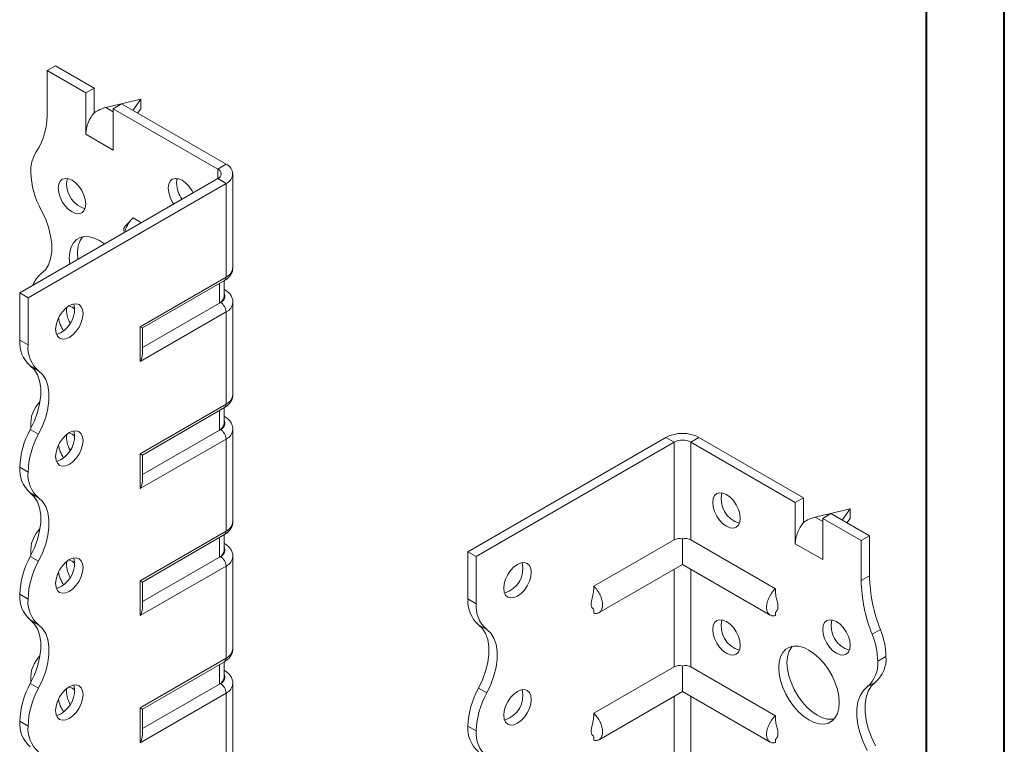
# Model space of a CAD drawing. Header units: millimetres. Extents: x 0 to 210, y 0 to 297.
# Tile 4 of 6: x 147 to 210, y 109 to 156. Entities that reach past the tile are written whole.
import ezdxf

# ---------------------------------------------------------------- set-up
doc = ezdxf.new("R2010")
doc.units = ezdxf.units.MM

msp = doc.modelspace()

# ---------------------------------------------------------------- linework, layer by layer
at = {"color": 7, "linetype": 'Continuous', "lineweight": 40}
for p, q in [((210.079, 0.215), (210.079, 297.215)), ((205.079, 5.215), (205.079, 292.215))]:
    msp.add_line(p, q, dxfattribs=at)
at = {"color": 7, "linetype": 'Continuous', "lineweight": 15}
for p, q in [((148.553, 152.555), (149.083, 152.861)), ((151.558, 151.432), (149.083, 152.861)), ((148.553, 152.555), (148.553, 149.991)), ((151.027, 151.126), (148.553, 152.555)), ((151.558, 151.432), (151.027, 151.126)), ((151.558, 149.839), (151.558, 151.432)), ((151.027, 148.472), (151.027, 151.126)), ((154.563, 150.718), (152.309, 150.182)), ((154.048, 149.995), (154.563, 150.718)), ((154.563, 150.718), (154.563, 150.105)), ((152.309, 150.182), (152.795, 149.901)), ((152.795, 150.106), (153.326, 150.412)), ((152.795, 147.452), (152.795, 150.106)), ((159.513, 146.228), (152.795, 150.106)), ((160.043, 146.534), (153.326, 150.412)), ((154.563, 150.105), (154.357, 149.816)), ((151.027, 148.472), (152.795, 147.452)), ((159.513, 146.228), (160.043, 146.534)), ((159.513, 146.228), (159.513, 145.615)), ((146.785, 138.268), (159.513, 145.615)), ((159.513, 145.615), (160.043, 145.309)), ((160.482, 139.899), (160.482, 145.921)), ((147.315, 137.961), (160.043, 145.309)), ((160.043, 139.287), (160.043, 145.309)), ((154.603, 142.781), (154.068, 143.09)), ((150.497, 140.817), (150.524, 140.426)), ((154.517, 136.097), (160.043, 139.287)), ((154.663, 136.012), (159.939, 139.058)), ((159.623, 137.616), (159.623, 138.876)), ((159.916, 138.024), (159.916, 139.045)), ((147.315, 137.961), (146.785, 138.268)), ((146.785, 135.226), (146.785, 138.268)), ((159.939, 138.495), (159.916, 138.509)), ((159.939, 138.495), (159.916, 138.506)), ((147.315, 134.92), (147.315, 137.961)), ((159.623, 137.616), (154.663, 134.753)), ((159.69, 137.654), (159.623, 137.616)), ((160.482, 131.734), (160.482, 137.654)), ((160.043, 137.042), (154.517, 133.852)), ((160.043, 131.122), (160.043, 137.042)), ((154.517, 133.852), (154.517, 136.097)), ((154.663, 134.344), (154.663, 136.012)), ((146.785, 135.226), (147.315, 134.92)), ((147.99, 133.268), (147.46, 133.575)), ((154.517, 127.932), (160.043, 131.122)), ((154.663, 127.847), (159.939, 130.893)), ((159.623, 129.45), (159.623, 130.71)), ((159.916, 129.859), (159.916, 130.879)), ((159.939, 130.33), (159.916, 130.343)), ((159.939, 130.33), (159.916, 130.341)), ((147.46, 129.492), (147.99, 129.186)), ((147.492, 129.691), (147.494, 129.557)), ((159.623, 129.45), (154.663, 126.587)), ((159.69, 129.489), (159.623, 129.45)), ((160.482, 123.569), (160.482, 129.489)), ((160.043, 128.876), (154.517, 125.686)), ((160.043, 122.956), (160.043, 128.876)), ((175.599, 121.633), (188.327, 128.981)), ((176.13, 121.327), (188.858, 128.675)), ((188.858, 128.675), (188.327, 128.981)), ((188.858, 128.675), (188.858, 122.394)), ((189.918, 128.675), (190.449, 128.981)), ((189.918, 122.394), (189.918, 128.675)), ((189.918, 128.675), (196.636, 124.797)), ((190.449, 128.981), (197.166, 125.103)), ((154.517, 125.686), (154.517, 127.932)), ((154.663, 126.179), (154.663, 127.847)), ((147.315, 126.754), (146.785, 127.06)), ((146.785, 127.06), (147.315, 126.754)), ((146.785, 127.06), (146.785, 127.06)), ((147.315, 126.754), (147.315, 126.754)), ((147.99, 125.103), (147.46, 125.409)), ((197.166, 125.103), (196.636, 124.797)), ((196.636, 122.143), (196.636, 124.797)), ((197.166, 123.51), (197.166, 125.103)), ((200.171, 124.388), (197.917, 123.853)), ((198.404, 123.776), (198.934, 124.083)), ((198.934, 124.083), (201.409, 122.654)), ((199.656, 123.666), (200.171, 124.388)), ((200.171, 124.388), (200.171, 123.776)), ((197.917, 123.853), (198.404, 123.572)), ((198.404, 121.123), (198.404, 123.776)), ((198.404, 123.776), (200.878, 122.348)), ((200.171, 123.776), (199.965, 123.487)), ((154.517, 119.766), (160.043, 122.956)), ((154.663, 119.682), (159.939, 122.727)), ((159.623, 121.285), (159.623, 122.545)), ((159.916, 121.693), (159.916, 122.714)), ((159.939, 122.164), (159.916, 122.178)), ((159.939, 122.164), (159.916, 122.175)), ((188.858, 122.394), (183.685, 119.408)), ((189.388, 122.449), (189.388, 120.811)), ((189.918, 122.394), (195.363, 119.251)), ((200.878, 122.348), (201.409, 122.654)), ((200.878, 122.348), (200.878, 119.784)), ((201.409, 122.654), (201.409, 120.09)), ((175.599, 121.633), (176.13, 121.327)), ((175.599, 118.592), (175.599, 121.633)), ((196.636, 122.143), (198.404, 121.123)), ((147.46, 121.326), (147.99, 121.02)), ((147.492, 121.526), (147.494, 121.391)), ((159.623, 121.285), (154.663, 118.422)), ((159.69, 121.323), (159.623, 121.285)), ((160.482, 115.403), (160.482, 121.323)), ((176.13, 118.286), (176.13, 121.327)), ((160.043, 120.711), (154.517, 117.521)), ((160.043, 114.791), (160.043, 120.711)), ((184.023, 117.714), (189.388, 120.811)), ((188.858, 120.505), (188.858, 114.229)), ((189.388, 120.811), (195.025, 117.557)), ((189.918, 114.229), (189.918, 120.505)), ((154.517, 117.521), (154.517, 119.766)), ((154.663, 118.014), (154.663, 119.682)), ((200.878, 119.784), (201.409, 120.09)), ((147.315, 118.589), (146.785, 118.895)), ((146.785, 118.895), (147.315, 118.588)), ((146.785, 118.895), (146.785, 118.895)), ((147.315, 118.588), (147.315, 118.589)), ((175.599, 118.592), (176.13, 118.286)), ((183.685, 117.903), (183.685, 117.68)), ((195.363, 117.74), (195.363, 117.523)), ((147.99, 116.938), (147.46, 117.244)), ((176.805, 116.634), (176.275, 116.94)), ((201.586, 116.32), (202.116, 116.626)), ((154.517, 111.601), (160.043, 114.791)), ((201.939, 114.591), (202.469, 114.897)), ((154.663, 111.516), (159.939, 114.562)), ((159.623, 113.12), (159.623, 114.38)), ((159.916, 113.528), (159.916, 114.549)), ((159.939, 113.999), (159.916, 114.012)), ((159.939, 113.999), (159.916, 114.01)), ((188.858, 114.229), (183.685, 111.243)), ((189.388, 114.283), (189.388, 112.646)), ((189.918, 114.229), (195.363, 111.086)), ((147.492, 113.361), (147.492, 113.36)), ((147.492, 113.36), (147.494, 113.226)), ((147.46, 113.161), (147.99, 112.855)), ((159.623, 113.12), (154.663, 110.256)), ((159.69, 113.158), (159.623, 113.12)), ((160.482, 107.238), (160.482, 113.158)), ((176.275, 112.857), (176.805, 112.551)), ((201.794, 113.245), (201.264, 112.939)), ((160.043, 112.545), (154.517, 109.355)), ((160.043, 106.625), (160.043, 112.545)), ((184.023, 109.548), (189.388, 112.646)), ((188.858, 112.339), (188.858, 106.063)), ((189.388, 112.646), (195.025, 109.391)), ((189.918, 106.063), (189.918, 112.339)), ((154.517, 109.355), (154.517, 111.601)), ((154.663, 109.848), (154.663, 111.516)), ((147.315, 110.423), (146.785, 110.73)), ((146.785, 110.729), (146.785, 110.73)), ((146.785, 110.729), (147.315, 110.423)), ((147.315, 110.423), (147.315, 110.423)), ((176.13, 110.12), (175.599, 110.426)), ((175.599, 110.426), (176.13, 110.119)), ((175.599, 110.426), (175.599, 110.426)), ((176.13, 110.119), (176.13, 110.12)), ((183.685, 109.737), (183.685, 109.515)), ((195.363, 109.575), (195.363, 109.357))]:
    msp.add_line(p, q, dxfattribs=at)
at = {"color": 7, "linetype": 'Continuous', "lineweight": 15, "flags": 128}
for points in [[(151.027, 143.981), (150.997, 144.263), (150.909, 144.56), (150.769, 144.852), (150.586, 145.12), (150.372, 145.345), (150.144, 145.512), (149.915, 145.61), (149.702, 145.631), (149.519, 145.574), (149.378, 145.444), (149.29, 145.249), (149.26, 145.002), (149.29, 144.72), (149.378, 144.423), (149.519, 144.131), (149.702, 143.863), (149.915, 143.638), (150.144, 143.471), (150.372, 143.374), (150.586, 143.352), (150.769, 143.409), (150.909, 143.539), (150.997, 143.735), (151.027, 143.981)], [(149.843, 145.625), (149.82, 145.555), (149.79, 145.308)], [(157.922, 144.697), (157.84, 144.853), (157.657, 145.121), (157.443, 145.346), (157.215, 145.513), (156.986, 145.61), (156.773, 145.631), (156.59, 145.575), (156.449, 145.444), (156.361, 145.249), (156.331, 145.002), (156.361, 144.721), (156.449, 144.424), (156.59, 144.131), (156.684, 143.982)], [(156.914, 145.626), (156.891, 145.555), (156.861, 145.309)], [(148.167, 139.508), (148.427, 139.754), (148.628, 140.076), (148.764, 140.467), (148.834, 140.917), (148.834, 141.413), (148.764, 141.943), (148.628, 142.492), (148.427, 143.046), (148.167, 143.591)], [(152.236, 141.415), (151.911, 141.634), (151.574, 141.795), (151.246, 141.882), (150.939, 141.894), (150.661, 141.83), (150.422, 141.692), (150.227, 141.483), (150.084, 141.211), (149.996, 140.884), (149.967, 140.511), (149.994, 140.12)], [(149.967, 137.451), (149.738, 137.284), (149.525, 137.059), (149.342, 136.791), (149.201, 136.499), (149.113, 136.201), (149.083, 135.92), (149.113, 135.673), (149.201, 135.478), (149.342, 135.348), (149.525, 135.291), (149.738, 135.312), (149.967, 135.41), (150.196, 135.576), (150.409, 135.801), (150.592, 136.069), (150.732, 136.362), (150.821, 136.659), (150.851, 136.94), (150.821, 137.187), (150.732, 137.382), (150.592, 137.513), (150.409, 137.569), (150.196, 137.548), (149.967, 137.451)], [(150.32, 137.224), (150.144, 137.347), (149.942, 137.436)], [(149.436, 135.716), (149.208, 135.618), (149.136, 135.603)], [(147.46, 133.575), (147.72, 133.329), (147.92, 133.007), (148.057, 132.615), (148.127, 132.166), (148.127, 131.67), (148.057, 131.14), (147.92, 130.591), (147.72, 130.037), (147.46, 129.492)], [(147.99, 129.186), (148.25, 129.731), (148.451, 130.285), (148.588, 130.834), (148.657, 131.364), (148.657, 131.86), (148.588, 132.309), (148.451, 132.7), (148.25, 133.023), (147.99, 133.268)], [(149.967, 129.285), (149.738, 129.119), (149.525, 128.894), (149.342, 128.626), (149.201, 128.333), (149.113, 128.036), (149.083, 127.755), (149.113, 127.508), (149.201, 127.313), (149.342, 127.182), (149.525, 127.126), (149.738, 127.147), (149.967, 127.244), (150.196, 127.411), (150.409, 127.636), (150.592, 127.904), (150.732, 128.196), (150.821, 128.493), (150.851, 128.775), (150.821, 129.022), (150.732, 129.217), (150.592, 129.347), (150.409, 129.404), (150.196, 129.383), (149.967, 129.285)], [(150.32, 129.059), (150.144, 129.181), (149.942, 129.271)], [(149.436, 127.55), (149.208, 127.453), (149.136, 127.438)], [(147.46, 125.409), (147.719, 125.164), (147.92, 124.841), (148.057, 124.45), (148.127, 124.001), (148.127, 123.505), (148.057, 122.975), (147.92, 122.426), (147.72, 121.871), (147.46, 121.326)], [(191.333, 124.796), (191.363, 125.043), (191.451, 125.238), (191.591, 125.369), (191.774, 125.425), (191.988, 125.404), (192.216, 125.307), (192.445, 125.14), (192.658, 124.915), (192.841, 124.647), (192.982, 124.355), (193.07, 124.057), (193.1, 123.776), (193.07, 123.529), (192.982, 123.334), (192.841, 123.204), (192.658, 123.147), (192.445, 123.168), (192.216, 123.265), (191.988, 123.432), (191.774, 123.657), (191.591, 123.925), (191.451, 124.218), (191.363, 124.515), (191.333, 124.796)], [(147.99, 121.02), (148.25, 121.565), (148.451, 122.12), (148.588, 122.669), (148.657, 123.199), (148.657, 123.695), (148.588, 124.144), (148.451, 124.535), (148.25, 124.858), (147.99, 125.103)], [(149.967, 121.12), (149.738, 120.953), (149.525, 120.728), (149.342, 120.46), (149.201, 120.168), (149.113, 119.871), (149.083, 119.589), (149.113, 119.342), (149.201, 119.147), (149.342, 119.017), (149.525, 118.96), (149.738, 118.981), (149.967, 119.079), (150.196, 119.246), (150.409, 119.471), (150.592, 119.738), (150.732, 120.031), (150.821, 120.328), (150.851, 120.61), (150.821, 120.856), (150.732, 121.052), (150.592, 121.182), (150.409, 121.238), (150.196, 121.217), (149.967, 121.12)], [(150.32, 120.893), (150.144, 121.016), (149.942, 121.105)], [(178.781, 120.817), (178.553, 120.65), (178.339, 120.425), (178.156, 120.157), (178.016, 119.864), (177.928, 119.567), (177.898, 119.286), (177.928, 119.039), (178.016, 118.844), (178.156, 118.713), (178.339, 118.657), (178.553, 118.678), (178.781, 118.775), (179.01, 118.942), (179.223, 119.167), (179.406, 119.435), (179.547, 119.727), (179.635, 120.025), (179.665, 120.306), (179.635, 120.553), (179.547, 120.748), (179.406, 120.878), (179.223, 120.935), (179.01, 120.914), (178.781, 120.817)], [(149.436, 119.385), (149.208, 119.288), (149.136, 119.272)], [(147.46, 117.244), (147.719, 116.998), (147.92, 116.676), (148.057, 116.285), (148.127, 115.835), (148.127, 115.339), (148.057, 114.81), (147.92, 114.26), (147.72, 113.706), (147.46, 113.161)], [(191.333, 116.631), (191.363, 116.878), (191.451, 117.073), (191.591, 117.203), (191.774, 117.26), (191.988, 117.239), (192.216, 117.141), (192.445, 116.975), (192.658, 116.75), (192.841, 116.482), (192.982, 116.189), (193.07, 115.892), (193.1, 115.61), (193.07, 115.364), (192.982, 115.168), (192.841, 115.038), (192.658, 114.982), (192.445, 115.003), (192.216, 115.1), (191.988, 115.267), (191.774, 115.492), (191.591, 115.76), (191.451, 116.052), (191.363, 116.349), (191.333, 116.631)], [(198.404, 116.632), (198.434, 116.878), (198.522, 117.074), (198.662, 117.204), (198.846, 117.26), (199.059, 117.239), (199.287, 117.142), (199.516, 116.975), (199.729, 116.75), (199.912, 116.482), (200.053, 116.19), (200.141, 115.893), (200.171, 115.611), (200.141, 115.364), (200.053, 115.169), (199.912, 115.039), (199.729, 114.982), (199.516, 115.003), (199.287, 115.101), (199.059, 115.268), (198.846, 115.493), (198.662, 115.76), (198.522, 116.053), (198.434, 116.35), (198.404, 116.632)], [(147.99, 112.855), (148.25, 113.4), (148.451, 113.954), (148.588, 114.504), (148.657, 115.033), (148.657, 115.529), (148.588, 115.979), (148.451, 116.37), (148.25, 116.692), (147.99, 116.938)], [(176.275, 112.857), (176.534, 113.402), (176.735, 113.957), (176.872, 114.506), (176.941, 115.036), (176.941, 115.532), (176.872, 115.981), (176.735, 116.372), (176.534, 116.695), (176.275, 116.94)], [(176.805, 112.551), (177.065, 113.096), (177.265, 113.651), (177.402, 114.2), (177.472, 114.729), (177.472, 115.225), (177.402, 115.675), (177.265, 116.066), (177.065, 116.389), (176.805, 116.634)], [(195.575, 114.182), (195.605, 114.555), (195.692, 114.882), (195.836, 115.154), (196.03, 115.362), (196.27, 115.501), (196.547, 115.565), (196.855, 115.553), (197.182, 115.465), (197.52, 115.305), (197.857, 115.076), (198.185, 114.785), (198.492, 114.443), (198.77, 114.058), (199.009, 113.643), (199.204, 113.21), (199.347, 112.772), (199.435, 112.344), (199.464, 111.937), (199.435, 111.564), (199.347, 111.236), (199.204, 110.964), (199.009, 110.756), (198.77, 110.617), (198.492, 110.553), (198.185, 110.565), (197.857, 110.653), (197.52, 110.814), (197.182, 111.043), (196.855, 111.333), (196.547, 111.676), (196.27, 112.061), (196.03, 112.476), (195.836, 112.909), (195.692, 113.346), (195.605, 113.775), (195.575, 114.182)], [(196.436, 115.549), (196.366, 115.46), (196.223, 115.188), (196.135, 114.861), (196.106, 114.488), (196.135, 114.081), (196.223, 113.652), (196.366, 113.215), (196.56, 112.782), (196.8, 112.367), (197.078, 111.982), (197.385, 111.639), (197.712, 111.349), (198.05, 111.12), (198.388, 110.959), (198.715, 110.871), (199.022, 110.859), (199.134, 110.875)], [(149.967, 112.955), (149.738, 112.788), (149.525, 112.563), (149.342, 112.295), (149.201, 112.002), (149.113, 111.705), (149.083, 111.424), (149.113, 111.177), (149.201, 110.982), (149.342, 110.851), (149.525, 110.795), (149.738, 110.816), (149.967, 110.913), (150.196, 111.08), (150.409, 111.305), (150.592, 111.573), (150.732, 111.866), (150.821, 112.163), (150.851, 112.444), (150.821, 112.691), (150.732, 112.886), (150.592, 113.016), (150.409, 113.073), (150.196, 113.052), (149.967, 112.955)], [(150.32, 112.728), (150.144, 112.851), (149.942, 112.94)], [(178.781, 112.651), (178.553, 112.484), (178.339, 112.259), (178.156, 111.991), (178.016, 111.699), (177.928, 111.402), (177.898, 111.12), (177.928, 110.873), (178.016, 110.678), (178.156, 110.548), (178.339, 110.491), (178.553, 110.512), (178.781, 110.61), (179.01, 110.777), (179.223, 111.002), (179.406, 111.27), (179.547, 111.562), (179.635, 111.859), (179.665, 112.141), (179.635, 112.387), (179.547, 112.583), (179.406, 112.713), (179.223, 112.77), (179.01, 112.748), (178.781, 112.651)], [(201.264, 108.856), (201.005, 109.401), (200.804, 109.955), (200.667, 110.505), (200.597, 111.034), (200.597, 111.53), (200.667, 111.98), (200.803, 112.371), (201.004, 112.694), (201.264, 112.939)], [(201.794, 113.245), (201.535, 113), (201.334, 112.677), (201.197, 112.286), (201.128, 111.837), (201.128, 111.34), (201.197, 110.811), (201.334, 110.262), (201.535, 109.707), (201.794, 109.162)], [(149.436, 111.219), (149.208, 111.122), (149.136, 111.107)]]:
    msp.add_lwpolyline(points, dxfattribs=at)
at = {"color": 7, "linetype": 'Continuous', "lineweight": 15}
for centre, radius, start, end in [((143.948, 149.803), 4.608, 327.74846, 2.33871), ((153.327, 148.366), 2.302, 140.22793, 177.36071), ((149.793, 146.115), 2.303, 147.74162, 182.29833), ((159.397, 145.921), 0.327, 290.78342, 69.21658), ((159.811, 145.921), 0.655, 290.78342, 69.21658), ((152.801, 146.188), 5.312, 181.78232, 209.26309), ((151.527, 145.311), 1.737, 180.09569, 251.46791), ((158.754, 145.393), 1.894, 182.54209, 215.65471), ((152.048, 140.916), 1.554, 141.76297, 183.66292), ((159.732, 139.974), 0.754, 294.37466, 354.3052), ((149.107, 138.272), 1.553, 127.23476, 161.82827), ((159.798, 139.26), 0.246, 305.01333, 6.29885), ((159.416, 138.074), 0.503, 294.37466, 354.3052), ((159.54, 138.058), 0.431, 290.26685, 29.20572), ((148.566, 137.218), 1.737, 300.09623, 11.47264), ((159.275, 137.007), 0.768, 2.60548, 57.39452), ((159.747, 137.718), 0.738, 293.67027, 355.2719), ((151.384, 137.136), 1.589, 172.49112, 211.152), ((151.222, 136.958), 1.973, 188.68352, 214.85578), ((148.738, 135.061), 1.96, 175.16429, 229.31203), ((149.268, 134.755), 1.96, 175.16429, 229.31203), ((159.732, 131.809), 0.754, 294.37466, 354.3052), ((149.495, 129.848), 2.009, 134.71765, 184.47723), ((159.798, 131.095), 0.246, 305.01333, 6.29885), ((159.416, 129.909), 0.503, 294.37466, 354.3052), ((159.54, 129.893), 0.431, 290.26685, 29.20572), ((152.094, 126.895), 5.312, 150.73691, 178.21768), ((152.624, 126.589), 5.312, 150.73691, 178.21768), ((148.566, 129.053), 1.737, 300.09623, 11.47264), ((151.384, 128.971), 1.589, 172.49112, 211.152), ((159.275, 128.841), 0.768, 2.60548, 57.39452), ((159.747, 129.552), 0.738, 293.67027, 355.2719), ((189.388, 126.934), 2.306, 62.60967, 117.39033), ((189.388, 127.651), 1.153, 62.60967, 117.39033), ((151.222, 128.792), 1.973, 188.68352, 214.85578), ((148.737, 126.895), 1.959, 175.16254, 229.32327), ((149.267, 126.589), 1.959, 175.16254, 229.32327), ((193.515, 125.036), 1.645, 166.50195, 253.49268), ((159.732, 123.643), 0.754, 294.37466, 354.3052), ((198.936, 122.037), 2.302, 140.22793, 177.36071), ((149.495, 121.683), 2.009, 134.71765, 184.47723), ((159.798, 122.929), 0.246, 305.01333, 6.29885), ((159.416, 121.743), 0.503, 294.37466, 354.3052), ((159.54, 121.727), 0.431, 290.26685, 29.20572), ((152.094, 118.73), 5.312, 150.73691, 178.21768), ((152.624, 118.424), 5.312, 150.73691, 178.21768), ((148.566, 120.887), 1.737, 300.09623, 11.47264), ((151.384, 120.805), 1.589, 172.49112, 211.152), ((159.275, 120.676), 0.768, 2.60548, 57.39452), ((159.747, 121.387), 0.738, 293.67027, 355.2719), ((177.483, 120.545), 1.645, 286.50732, 13.49805), ((151.222, 120.627), 1.973, 188.68352, 214.85578), ((210.635, 119.972), 9.758, 181.10398, 201.97437), ((211.165, 120.278), 9.758, 181.10398, 201.97437), ((148.737, 118.729), 1.959, 175.16254, 229.32327), ((149.267, 118.423), 1.959, 175.16254, 229.32327), ((177.553, 118.427), 1.96, 175.16429, 229.31203), ((178.083, 118.12), 1.96, 175.16429, 229.31203), ((193.515, 116.87), 1.645, 166.50195, 253.49268), ((200.586, 116.871), 1.645, 166.50195, 253.49268), ((197.589, 114.8), 4.881, 1.13517, 21.97152), ((197.059, 114.494), 4.881, 1.13517, 21.97152), ((159.732, 115.478), 0.754, 294.37466, 354.3052), ((149.495, 113.517), 2.009, 134.72167, 184.47672), ((159.798, 114.764), 0.246, 305.01333, 6.29885), ((199.986, 114.426), 1.96, 310.68797, 4.83571), ((200.516, 114.732), 1.96, 310.68797, 4.83571), ((159.416, 113.578), 0.503, 294.37466, 354.3052), ((159.54, 113.562), 0.431, 290.26685, 29.20572), ((152.094, 110.564), 5.312, 150.73691, 178.21768), ((152.624, 110.258), 5.312, 150.73691, 178.21768), ((148.566, 112.722), 1.737, 300.09623, 11.47264), ((151.384, 112.64), 1.589, 172.49112, 211.152), ((159.275, 112.51), 0.768, 2.60548, 57.39452), ((159.747, 113.222), 0.738, 293.67027, 355.2719), ((180.909, 110.261), 5.312, 150.73691, 178.21768), ((177.483, 112.38), 1.645, 286.50732, 13.49805), ((151.222, 112.462), 1.973, 188.68352, 214.85578), ((181.439, 109.955), 5.312, 150.73691, 178.21768), ((148.737, 110.564), 1.959, 175.16254, 229.32327), ((149.267, 110.258), 1.959, 175.16254, 229.32327), ((177.551, 110.26), 1.959, 175.16254, 229.32327), ((178.081, 109.954), 1.959, 175.16254, 229.32327)]:
    msp.add_arc(centre, radius, start, end, dxfattribs=at)
for centre, major_axis, ratio, start_param, end_param in [((152.309, 148.957), (1.39, 0.796), 0.717477, 1.181016, 1.704614), ((154.163, 136.301), (0.5, -0.289), 0.00007, 0.000041, 0.785439), ((154.163, 134.056), (0.354, 0.612), 0.577335, 4.71243, 5.497828), ((154.163, 128.136), (0.5, -0.289), 0.00007, 0.000041, 0.785439), ((154.163, 125.89), (0.354, 0.612), 0.577335, 4.71243, 5.497828), ((197.917, 122.628), (1.39, 0.796), 0.717477, 1.181016, 1.704614), ((154.163, 119.97), (0.5, -0.289), 0.00007, 0.000041, 0.785439), ((154.163, 117.725), (0.354, 0.612), 0.577335, 4.71243, 5.497828), ((154.163, 111.805), (0.5, -0.289), 0.00007, 0.000041, 0.785439), ((154.163, 109.559), (0.354, 0.612), 0.577335, 4.71243, 5.497828)]:
    msp.add_ellipse(centre, major_axis=major_axis, ratio=ratio, start_param=start_param, end_param=end_param, dxfattribs=at)
for points, knots in [([(154.068, 143.09), (154.012, 143.035), (153.873, 142.898), (153.692, 142.617), (153.569, 142.348), (153.548, 142.204), (153.542, 142.169)], [0, 0, 0, 0, 0.225912, 0.558443, 0.890983, 1, 1, 1, 1]), ([(153.918, 142.943), (153.882, 142.9), (153.809, 142.812), (153.682, 142.694), (153.581, 142.587), (153.514, 142.484), (153.486, 142.422), (153.473, 142.382), (153.465, 142.343), (153.462, 142.308), (153.463, 142.277), (153.467, 142.251), (153.474, 142.232), (153.479, 142.23), (153.482, 142.229)], [0, 0, 0, 0, 0.171197, 0.348282, 0.598775, 0.712907, 0.756544, 0.79336, 0.825736, 0.85653, 0.888582, 0.924117, 0.961317, 1, 1, 1, 1]), ([(159.939, 139.058), (159.99, 139.09), (160.119, 139.171), (160.286, 139.334), (160.415, 139.548), (160.482, 139.742), (160.475, 139.859), (160.473, 139.896)], [0, 0, 0, 0, 0.16744, 0.423168, 0.662549, 0.893448, 1, 1, 1, 1]), ([(160.472, 137.657), (160.474, 137.704), (160.478, 137.834), (160.402, 138.035), (160.267, 138.241), (160.105, 138.392), (159.985, 138.467), (159.939, 138.495)], [0, 0, 0, 0, 0.135437, 0.372016, 0.605846, 0.849684, 1, 1, 1, 1]), ([(159.939, 130.893), (159.99, 130.925), (160.119, 131.005), (160.286, 131.168), (160.415, 131.383), (160.482, 131.576), (160.475, 131.693), (160.473, 131.73)], [0, 0, 0, 0, 0.16744, 0.423168, 0.662549, 0.893448, 1, 1, 1, 1]), ([(160.472, 129.492), (160.474, 129.539), (160.478, 129.668), (160.402, 129.869), (160.267, 130.076), (160.105, 130.226), (159.985, 130.301), (159.939, 130.33)], [0, 0, 0, 0, 0.135437, 0.372016, 0.605846, 0.849684, 1, 1, 1, 1]), ([(159.939, 122.727), (159.99, 122.759), (160.119, 122.84), (160.286, 123.003), (160.415, 123.217), (160.482, 123.411), (160.475, 123.528), (160.473, 123.565)], [0, 0, 0, 0, 0.16744, 0.423168, 0.662549, 0.893448, 1, 1, 1, 1]), ([(189.388, 122.449), (189.342, 122.463), (189.293, 122.472), (189.198, 122.48), (189.151, 122.479), (189.013, 122.463), (188.929, 122.435), (188.858, 122.394)], [0, 0, 0, 0, 0.25, 0.25, 0.5, 0.5, 1, 1, 1, 1]), ([(189.918, 122.394), (189.883, 122.415), (189.844, 122.432), (189.761, 122.459), (189.717, 122.469), (189.625, 122.479), (189.578, 122.48), (189.483, 122.472), (189.434, 122.463), (189.388, 122.449)], [0, 0, 0, 0, 0.25, 0.25, 0.5, 0.5, 0.75, 0.75, 1, 1, 1, 1]), ([(160.472, 121.327), (160.474, 121.374), (160.478, 121.503), (160.402, 121.704), (160.267, 121.91), (160.105, 122.061), (159.985, 122.136), (159.939, 122.164)], [0, 0, 0, 0, 0.135437, 0.372016, 0.605846, 0.849684, 1, 1, 1, 1]), ([(183.685, 119.204), (183.672, 119.087), (183.649, 118.888), (183.579, 118.649), (183.539, 118.471), (183.516, 118.319), (183.521, 118.186), (183.545, 118.096), (183.583, 118.015), (183.65, 117.952), (183.673, 117.907), (183.685, 117.884)], [0, 0, 0, 0, 0.183504, 0.31194, 0.386743, 0.467744, 0.560177, 0.6132, 0.6742, 0.824602, 1, 1, 1, 1]), ([(183.685, 117.68), (183.725, 117.669), (183.765, 117.664), (183.842, 117.661), (183.879, 117.664), (183.948, 117.679), (183.98, 117.691), (184.04, 117.723), (184.069, 117.743), (184.119, 117.791), (184.142, 117.819), (184.181, 117.882), (184.197, 117.917), (184.224, 117.994), (184.234, 118.035), (184.247, 118.122), (184.251, 118.169), (184.251, 118.266), (184.247, 118.316), (184.234, 118.419), (184.224, 118.472), (184.184, 118.633), (184.145, 118.742), (184.043, 118.956), (183.983, 119.057), (183.878, 119.201), (183.842, 119.246), (183.765, 119.332), (183.725, 119.371), (183.685, 119.408)], [0, 0, 0, 0, 0.0625, 0.0625, 0.125, 0.125, 0.1875, 0.1875, 0.25, 0.25, 0.3125, 0.3125, 0.375, 0.375, 0.4375, 0.4375, 0.5, 0.5, 0.5625, 0.5625, 0.625, 0.625, 0.75, 0.75, 0.875, 0.875, 0.9375, 0.9375, 1, 1, 1, 1]), ([(195.363, 119.251), (195.323, 119.214), (195.283, 119.174), (195.207, 119.089), (195.17, 119.044), (195.101, 118.949), (195.069, 118.9), (195.008, 118.798), (194.98, 118.745), (194.929, 118.639), (194.907, 118.586), (194.868, 118.478), (194.851, 118.423), (194.824, 118.316), (194.814, 118.263), (194.801, 118.16), (194.797, 118.109), (194.797, 117.964), (194.811, 117.875), (194.864, 117.722), (194.903, 117.659), (195.005, 117.562), (195.065, 117.53), (195.17, 117.507), (195.206, 117.504), (195.283, 117.507), (195.323, 117.512), (195.363, 117.523)], [0, 0, 0, 0, 0.0625, 0.0625, 0.125, 0.125, 0.1875, 0.1875, 0.25, 0.25, 0.3125, 0.3125, 0.375, 0.375, 0.4375, 0.4375, 0.5, 0.5, 0.625, 0.625, 0.75, 0.75, 0.875, 0.875, 0.9375, 0.9375, 1, 1, 1, 1]), ([(195.368, 117.729), (195.371, 117.729), (195.377, 117.73), (195.425, 117.789), (195.487, 117.892), (195.522, 118.003), (195.53, 118.105), (195.525, 118.221), (195.489, 118.419), (195.404, 118.701), (195.378, 118.925), (195.363, 119.047)], [0, 0, 0, 0, 0.08308, 0.205474, 0.3297739, 0.4350469, 0.4818904, 0.5270815, 0.6370912, 0.80214, 1, 1, 1, 1]), ([(159.939, 114.562), (159.99, 114.594), (160.119, 114.675), (160.286, 114.837), (160.415, 115.052), (160.482, 115.246), (160.475, 115.363), (160.473, 115.399)], [0, 0, 0, 0, 0.16744, 0.423168, 0.662549, 0.893448, 1, 1, 1, 1]), ([(160.472, 113.161), (160.474, 113.208), (160.478, 113.337), (160.402, 113.538), (160.267, 113.745), (160.105, 113.896), (159.985, 113.97), (159.939, 113.999)], [0, 0, 0, 0, 0.135437, 0.372016, 0.605846, 0.849684, 1, 1, 1, 1]), ([(189.388, 114.283), (189.342, 114.297), (189.293, 114.307), (189.198, 114.315), (189.151, 114.314), (189.013, 114.298), (188.929, 114.27), (188.858, 114.229)], [0, 0, 0, 0, 0.25, 0.25, 0.5, 0.5, 1, 1, 1, 1]), ([(189.918, 114.229), (189.883, 114.249), (189.844, 114.266), (189.761, 114.293), (189.717, 114.303), (189.58, 114.319), (189.482, 114.312), (189.388, 114.283)], [0, 0, 0, 0, 0.25, 0.25, 0.5, 0.5, 1, 1, 1, 1]), ([(183.685, 111.039), (183.672, 110.922), (183.649, 110.723), (183.579, 110.484), (183.539, 110.306), (183.516, 110.153), (183.521, 110.02), (183.545, 109.931), (183.583, 109.85), (183.65, 109.786), (183.673, 109.742), (183.685, 109.718)], [0, 0, 0, 0, 0.183504, 0.31194, 0.386743, 0.467744, 0.560177, 0.6132, 0.6742, 0.824602, 1, 1, 1, 1]), ([(183.685, 109.515), (183.725, 109.504), (183.765, 109.499), (183.842, 109.496), (183.879, 109.499), (183.948, 109.514), (183.98, 109.525), (184.04, 109.557), (184.069, 109.578), (184.119, 109.626), (184.142, 109.654), (184.181, 109.716), (184.197, 109.752), (184.224, 109.828), (184.234, 109.869), (184.247, 109.957), (184.251, 110.004), (184.251, 110.101), (184.247, 110.151), (184.234, 110.253), (184.224, 110.307), (184.184, 110.468), (184.145, 110.576), (184.043, 110.79), (183.983, 110.892), (183.878, 111.035), (183.842, 111.081), (183.765, 111.166), (183.725, 111.206), (183.685, 111.243)], [0, 0, 0, 0, 0.0625, 0.0625, 0.125, 0.125, 0.1875, 0.1875, 0.25, 0.25, 0.3125, 0.3125, 0.375, 0.375, 0.4375, 0.4375, 0.5, 0.5, 0.5625, 0.5625, 0.625, 0.625, 0.75, 0.75, 0.875, 0.875, 0.9375, 0.9375, 1, 1, 1, 1]), ([(195.363, 111.086), (195.323, 111.048), (195.283, 111.009), (195.207, 110.924), (195.17, 110.878), (195.101, 110.784), (195.069, 110.735), (195.008, 110.633), (194.98, 110.58), (194.929, 110.474), (194.907, 110.42), (194.868, 110.312), (194.851, 110.257), (194.824, 110.15), (194.814, 110.098), (194.801, 109.995), (194.797, 109.944), (194.797, 109.798), (194.811, 109.71), (194.864, 109.557), (194.903, 109.493), (195.005, 109.396), (195.065, 109.364), (195.17, 109.342), (195.206, 109.339), (195.283, 109.341), (195.323, 109.347), (195.363, 109.357)], [0, 0, 0, 0, 0.0625, 0.0625, 0.125, 0.125, 0.1875, 0.1875, 0.25, 0.25, 0.3125, 0.3125, 0.375, 0.375, 0.4375, 0.4375, 0.5, 0.5, 0.625, 0.625, 0.75, 0.75, 0.875, 0.875, 0.9375, 0.9375, 1, 1, 1, 1]), ([(195.368, 109.564), (195.371, 109.564), (195.377, 109.564), (195.425, 109.624), (195.487, 109.727), (195.522, 109.837), (195.53, 109.939), (195.525, 110.056), (195.489, 110.253), (195.404, 110.536), (195.378, 110.76), (195.363, 110.882)], [0, 0, 0, 0, 0.08308, 0.205474, 0.329774, 0.435047, 0.48189, 0.527082, 0.637091, 0.80214, 1, 1, 1, 1])]:
    msp.add_open_spline(points, degree=3, knots=knots, dxfattribs=at)
for points in [[(183.685, 119.408), (183.685, 119.34), (183.685, 119.272), (183.685, 119.204)], [(195.363, 119.251), (195.363, 119.183), (195.363, 119.115), (195.363, 119.047)], [(183.685, 111.243), (183.685, 111.175), (183.685, 111.107), (183.685, 111.039)], [(195.363, 111.086), (195.363, 111.018), (195.363, 110.95), (195.363, 110.882)]]:
    msp.add_open_spline(points, degree=3, dxfattribs=at)

doc.saveas('drawing.dxf')
